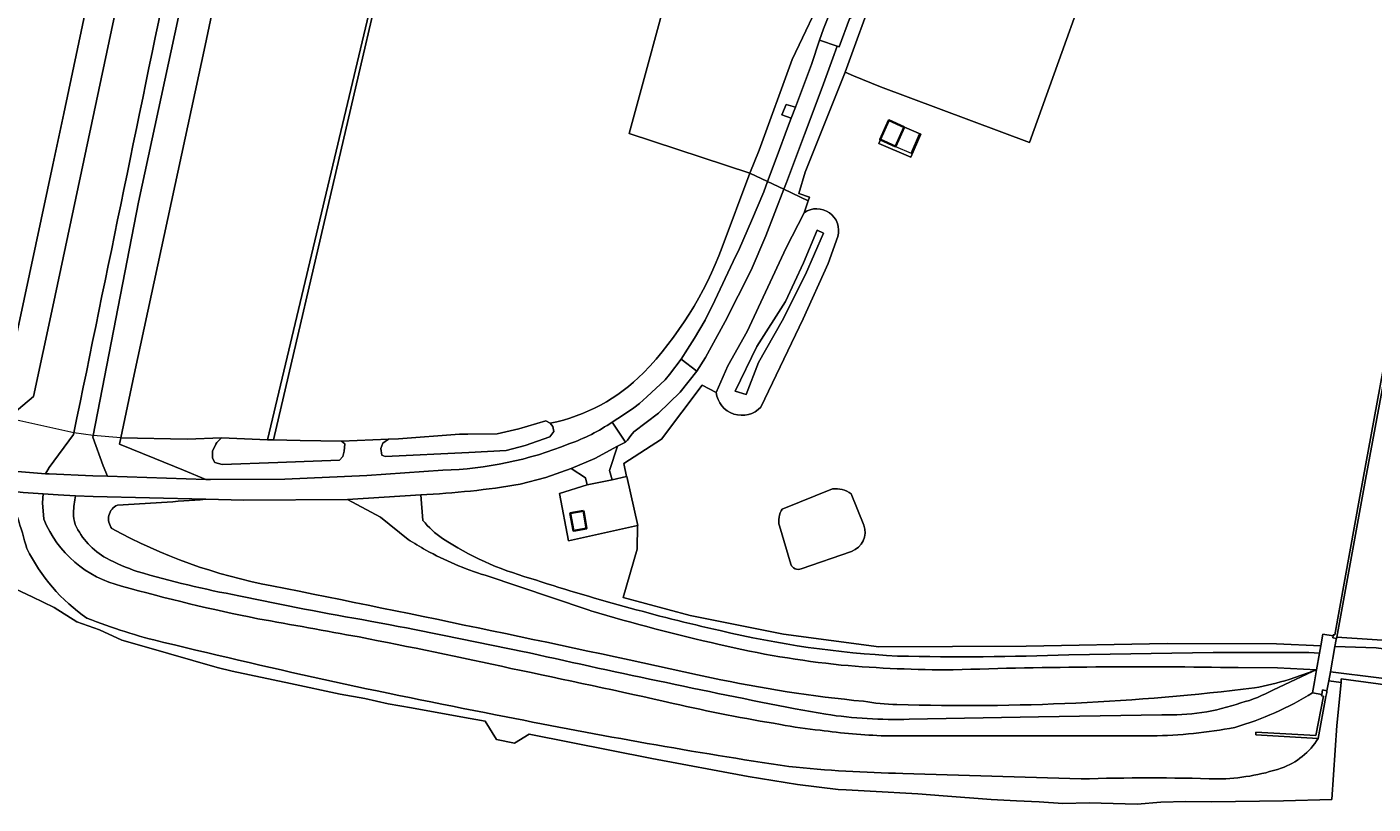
# Model space of a CAD drawing. Header units: metres. Extents: x 200176 to 205485, y 394066 to 399855.
# Tile 62 of 230: x 203339 to 203561, y 395663 to 395791. Entities that reach past the tile are written whole.
import ezdxf
from ezdxf.enums import TextEntityAlignment as Align

# ---------------------------------------------------------------- set-up
doc = ezdxf.new("R2010")
doc.units = ezdxf.units.M
for name, color, linetype, lineweight in [('B-WE-GR-GRAS-GV', 60, 'Continuous', 13), ('B-WE-GW-TALUD_KRUIN-G', 90, 'Continuous', 18), ('B-WE-IE-TERREINAFSCHEIDING_KUNSTMATIG_HEKWERK-G', 20, 'IE-TERREINAFSCHEIDING-KUNSTMATIG', 18), ('B-WE-IE-TERREINAFSCHEIDING_KUNSTMATIG_MUUR-GV', 90, 'Continuous', 18), ('B-WE-OG-BEBOUWING_LUIFEL-GV', 7, 'Continuous', 18), ('B-WE-OG-BEBOUWING_SCHUUR-GV', 7, 'Continuous', 35), ('B-WE-OG-TERREIN_CULTUURSCHEIDING-GV', 7, 'Continuous', 18), ('B-WE-OG-TERREIN_ERF-GV', 7, 'Continuous', 18), ('B-WE-OG-TERREIN_ONBEGROEID-GV', 7, 'Continuous', 18), ('B-WE-OG-TOPOGRAFIE-T18', 10, 'Continuous', 18), ('B-WE-OG-WATER_GREPPEL-GV', 160, 'Continuous', 18), ('B-WE-OG-WEG-GV', 7, 'Continuous', 18), ('B-WE-VH-VERHARDING_ASFALT-GV', 252, 'Continuous', 18), ('B-WE-VH-VERHARDING_BETON-GV', 252, 'Continuous', 18), ('B-WE-VH-VERHARDING_BETONSTRAATSTEEN-GV', 252, 'Continuous', 18), ('B-WE-VH-VERHARDING_FUNDERING_ZAND-GV', 7, 'Continuous', 18)]:
    doc.layers.add(name, color=color, linetype=linetype, lineweight=lineweight)
doc.styles.add('NLCS-ISO-M20-T18', font='NLCS-ISO.ttf', dxfattribs={"height": 0.036})
doc.linetypes.add('IE-TERREINAFSCHEIDING-KUNSTMATIG', pattern='A,4,[82,NLCS.shx,S=0.75,R=90,X=0,Y=0],4,-2', length=10)

msp = doc.modelspace()

# ---------------------------------------------------------------- linework, layer by layer
at = {"layer": 'B-WE-GR-GRAS-GV', "flags": 128}
for points in [[(203336.943, 395737.542), (203343.603, 395768.682), (203345.388, 395777.134), (203366.649, 395877.774), (203368.241, 395885.307), (203368.817, 395889.092), (203369.179, 395893.088), (203369.532, 395896.984), (203369.885, 395900.879), (203369.358, 395902.754), (203369.036, 395903.9), (203368.582, 395904.771), (203368.228, 395905.453), (203355.547, 395914.538), (203336.585, 395928.841)], [(203336.585, 395928.841), (203355.547, 395914.538), (203368.228, 395905.453), (203368.582, 395904.771), (203369.036, 395903.9), (203369.358, 395902.754), (203369.885, 395900.879), (203369.532, 395896.984), (203369.179, 395893.088), (203368.817, 395889.092), (203368.241, 395885.307), (203366.649, 395877.774), (203345.388, 395777.134), (203343.603, 395768.682), (203336.943, 395737.542)], [(203347.066, 395724.531), (203347.065, 395724.531), (203347.017, 395724.291), (203343.022, 395718.816), (203342.369, 395717.822), (203342.977, 395717.772), (203350.171, 395717.477), (203352.612, 395717.399), (203351.892, 395719.107), (203350.185, 395723.82), (203350.246, 395724.103), (203357.719, 395762.546), (203369.704, 395818.052), (203385.258, 395893.837), (203388.505, 395906.949), (203392.129, 395912.594), (203389.248, 395914.289), (203390.175, 395916.191), (203385.044, 395912.395), (203384.992, 395912.475), (203383.193, 395915.23), (203381.135, 395917.917)], [(203374.767, 395894.21), (203366.891, 395855.095), (203343.581, 395745.375), (203340.433, 395730.558), (203336.162, 395726.981), (203326.511, 395721.709), (203325.288, 395721.041), (203322.911, 395720.457), (203322.7, 395720.338), (203322.366, 395720.051), (203335.8, 395718.356), (203342.369, 395717.822), (203343.022, 395718.816), (203347.017, 395724.291)], [(203336.162, 395726.981), (203340.433, 395730.558), (203343.581, 395745.375), (203366.891, 395855.095), (203374.767, 395894.21)], [(203453.89, 395755.158), (203458.481, 395767.328), (203458.483, 395767.333), (203438.581, 395773.84), (203446.233, 395801.926), (203447.087, 395804.533), (203448.689, 395810.321), (203449.205, 395812.576), (203448.8, 395812.698), (203451.261, 395822.101), (203451.626, 395824.003), (203418.6, 395831.6), (203417.849, 395832.319), (203412.101, 395834.904), (203406.515, 395836.54), (203400.536, 395811.511), (203379.977, 395723.384), (203384.356, 395723.298), (203391.186, 395723.156)], [(203369.704, 395818.052), (203357.719, 395762.546), (203350.246, 395724.103), (203350.185, 395723.82), (203351.892, 395719.107), (203352.612, 395717.399), (203368.811, 395716.879), (203365.152, 395718.387), (203360.387, 395720.326), (203354.575, 395722.692), (203354.783, 395723.71), (203357.031, 395734.133), (203368.728, 395788.364), (203374.458, 395815.832)], [(203574.04, 395790.255), (203575.781, 395797.029), (203575.252, 395800.694), (203563.122, 395804.282), (203538.768, 395808.873), (203527.271, 395811.04), (203519.427, 395813.841), (203518.014, 395809.882), (203504.543, 395772.381), (203480.015, 395781.541), (203475.562, 395783.377), (203474.153, 395783.958), (203467.573, 395767.474), (203466.56, 395763.981), (203468.315, 395763.351), (203468.097, 395762.749), (203467.396, 395760.809)], [(203479.146, 395797.765), (203474.153, 395783.958), (203475.562, 395783.377), (203480.015, 395781.541), (203504.543, 395772.381), (203518.014, 395809.882)], [(203452.906, 395731.217), (203450.592, 395732.427), (203443.91, 395723.506), (203437.676, 395719.503), (203438.164, 395717.333), (203438.187, 395717.338), (203440.014, 395709.275), (203439.975, 395709.266), (203439.905, 395705.411), (203437.564, 395697.413), (203448.622, 395694.471), (203464.036, 395691.383), (203479.713, 395689.303), (203504.011, 395689.406), (203527.238, 395689.872), (203545.233, 395689.783), (203552.538, 395689.449), (203552.868, 395691.394), (203554.58, 395691.106), (203554.617, 395691.296), (203554.85, 395691.251), (203558.968, 395714.048), (203568.053, 395763.362)], [(203467.396, 395760.809), (203464.474, 395755.023), (203458.012, 395741.24), (203454.815, 395735.613)], [(203460.279, 395728.792), (203467.224, 395743.351), (203471.383, 395752.43), (203472.974, 395756.873)], [(203472.974, 395756.873), (203471.383, 395752.43), (203467.224, 395743.351), (203460.279, 395728.792)], [(203454.815, 395735.613), (203452.906, 395731.217)], [(203347.017, 395724.291), (203347.065, 395724.531), (203347.066, 395724.531)], [(203391.186, 395723.156), (203398.914, 395723.52), (203400.55, 395723.559), (203410.642, 395724.337), (203412.01, 395724.351), (203416.832, 395724.402), (203420.369, 395725.181), (203424.84, 395726.515), (203425.572, 395726.133)], [(203342.133, 395710.308), (203341.874, 395713.028), (203342.023, 395714.497), (203338.737, 395714.72), (203325.722, 395716.172), (203323.785, 395716.388)], [(203347.354, 395714.198), (203344.479, 395714.33), (203342.023, 395714.497), (203341.874, 395713.028), (203342.133, 395710.308)], [(203402.148, 395706.978), (203397.606, 395710.652), (203392.177, 395713.573), (203375.084, 395713.449), (203368.811, 395713.604)], [(203463.811, 395711.999), (203472.067, 395715.323)], [(203475.179, 395714.524), (203477.271, 395709.341)], [(203465.201, 395702.902), (203463.338, 395709.212)], [(203475.236, 395705.006), (203466.944, 395702.159)], [(203432.281, 395695.231), (203431.962, 395695.327), (203431.64, 395695.424), (203414.833, 395701.087)], [(203336.548, 395699.233), (203340.195, 395697.516), (203343.841, 395695.799), (203347.542, 395693.39), (203351.31, 395692.1), (203354.989, 395690.414), (203358.661, 395689.358), (203370.695, 395685.899), (203373.146, 395685.279), (203382.752, 395683.244), (203390.968, 395681.504), (203395.032, 395680.766), (203398.864, 395679.927), (203402.723, 395679.236), (203410.842, 395677.782), (203414.863, 395677.062), (203416.704, 395674.012), (203419.689, 395673.419), (203422.101, 395674.898), (203442.294, 395670.908), (203458.2, 395667.959), (203466.29, 395666.617), (203473.001, 395665.806), (203474.331, 395665.733), (203478.279, 395665.518), (203486.151, 395665.089), (203490.305, 395664.767), (203498.231, 395664.153), (203502.407, 395663.953), (203506.116, 395663.776), (203510.053, 395663.479), (203514.391, 395663.606), (203518.328, 395663.501), (203522.265, 395663.395), (203526.168, 395663.714), (203530.335, 395663.793), (203534.551, 395663.758), (203546.43, 395663.921), (203554.379, 395664.138), (203555.17, 395676.332), (203555.899, 395683.44), (203553.869, 395683.7), (203553.57, 395682.049), (203553.524, 395681.792), (203553.404, 395681.13), (203552.118, 395674.209)], [(203574.642, 395681.48), (203557.13, 395683.865), (203555.899, 395684.033), (203555.899, 395683.44), (203555.17, 395676.332), (203554.379, 395664.138), (203546.43, 395663.921), (203534.551, 395663.758), (203530.335, 395663.793), (203526.168, 395663.714), (203522.265, 395663.395), (203518.328, 395663.501), (203514.391, 395663.606), (203510.053, 395663.479), (203506.116, 395663.776), (203502.407, 395663.953), (203498.231, 395664.153), (203490.305, 395664.767), (203486.151, 395665.089), (203478.279, 395665.518), (203474.331, 395665.733), (203473.001, 395665.806), (203466.29, 395666.617), (203458.2, 395667.959), (203442.294, 395670.908), (203422.101, 395674.898), (203419.689, 395673.419), (203416.704, 395674.012), (203414.863, 395677.062), (203410.842, 395677.782), (203402.723, 395679.236), (203398.864, 395679.927), (203395.032, 395680.766), (203390.968, 395681.504), (203382.752, 395683.244), (203373.146, 395685.279), (203370.695, 395685.899), (203358.661, 395689.358), (203354.989, 395690.414), (203351.31, 395692.1), (203347.542, 395693.39), (203343.841, 395695.799), (203340.195, 395697.516), (203336.548, 395699.233)], [(203399.177, 395692.938), (203395.898, 395693.541)], [(203547.332, 395683.93), (203551.414, 395685.365), (203551.86, 395685.522), (203545.408, 395685.832), (203538.948, 395685.872)], [(203551.208, 395681.729), (203551.52, 395683.544), (203551.86, 395685.522), (203551.414, 395685.365), (203551.185, 395685.211), (203544.737, 395682.239)], [(203552.118, 395674.209), (203541.85, 395674.81), (203541.847, 395675.242), (203551.729, 395674.692), (203552.984, 395681.144), (203552.655, 395681.208), (203552.697, 395681.427), (203551.208, 395681.729)], [(203470.965, 395678.199), (203465.956, 395679.068)], [(203526.351, 395678.115), (203506.052, 395677.761), (203484.698, 395677.368)]]:
    msp.add_lwpolyline(points, dxfattribs=at)
for points in [[(203399.94, 395811.643), (203374.852, 395817.718), (203374.458, 395815.832), (203368.728, 395788.364), (203357.031, 395734.133), (203354.783, 395723.71), (203365.73, 395723.51), (203371.392, 395723.722), (203378.959, 395723.404)], [(203479.742, 395772.219), (203481.383, 395776.02), (203486.624, 395773.757), (203484.983, 395769.957)], [(203456.047, 395731.42), (203457.837, 395730.849), (203459.897, 395736.151), (203463.8, 395743.016), (203467.628, 395750.613), (203470.583, 395757.437), (203469.535, 395757.959), (203467.311, 395752.564), (203464.342, 395746.194), (203459.596, 395738.749)], [(203456.047, 395731.42), (203459.596, 395738.749), (203464.342, 395746.194), (203467.311, 395752.564), (203469.535, 395757.959), (203470.583, 395757.437), (203467.628, 395750.613), (203463.8, 395743.016), (203459.897, 395736.151), (203457.837, 395730.849)]]:
    msp.add_lwpolyline(points, close=True, dxfattribs=at)
at = {"layer": 'B-WE-GR-GRAS-GV'}
for points in [[(203347.066, 395724.531, -0.0002656), (203363.582, 395804.736)], [(203363.582, 395804.736, 0.0002656), (203347.066, 395724.531)], [(203472.974, 395756.873, 0.7015304), (203467.396, 395760.809)], [(203467.396, 395760.809, -0.7015304), (203472.974, 395756.873)], [(203440.93, 395734.417, 0.102922), (203453.89, 395755.158)], [(203425.572, 395726.133, 0.1487101), (203440.93, 395734.417)], [(203452.906, 395731.217, 0.6389314), (203460.279, 395728.792)], [(203460.279, 395728.792, -0.6389314), (203452.906, 395731.217)], [(203347.013, 395711.35, -0.0520756), (203347.354, 395714.198)], [(203368.811, 395713.604, -0.0062023), (203354.257, 395712.65)], [(203472.067, 395715.323, -0.1837304), (203475.179, 395714.524)], [(203347.298, 395709.46, -0.0872329), (203347.013, 395711.35)], [(203354.257, 395712.65, 0.4915188), (203353.334, 395708.799)], [(203463.338, 395709.212, -0.2175595), (203463.811, 395711.999)], [(203337.782, 395710.643, -0.0076443), (203339.333, 395705.47)], [(203339.333, 395705.47, 0.0076443), (203337.782, 395710.643)], [(203342.133, 395710.308, 0.2423237), (203354.938, 395699.308)], [(203354.938, 395699.308, -0.2423237), (203342.133, 395710.308)], [(203352.437, 395703.907, -0.1615841), (203347.298, 395709.46)], [(203477.271, 395709.341, -0.4045676), (203475.236, 395705.006)], [(203353.334, 395708.799, 0.0804832), (203379.685, 395699.362)], [(203405.083, 395705.228, -0.0166143), (203402.148, 395706.978)], [(203339.333, 395705.47, 0.1285752), (203349.225, 395694.034)], [(203349.225, 395694.034, -0.1285752), (203339.333, 395705.47)], [(203414.833, 395701.087, -0.0515295), (203405.083, 395705.228)], [(203357.507, 395701.712, -0.0374345), (203352.437, 395703.907)], [(203466.944, 395702.159, -0.4257775), (203465.201, 395702.902)], [(203374.267, 395697.715, -0.0265765), (203357.507, 395701.712)], [(203354.938, 395699.308, 0.0194566), (203377.366, 395693.931)], [(203377.366, 395693.931, -0.0194566), (203354.938, 395699.308)], [(203379.685, 395699.362, -0.0043624), (203452.119, 395684.214)], [(203395.898, 395693.541, -0.0092667), (203374.267, 395697.715)], [(203349.225, 395694.034, 0.0372428), (203361.888, 395690.031)], [(203361.888, 395690.031, -0.0372428), (203349.225, 395694.034)], [(203377.366, 395693.931, -0.0015337), (203394.064, 395690.918)], [(203394.064, 395690.918, 0.0015337), (203377.366, 395693.931)], [(203453.415, 395689.687, -0.0172294), (203432.281, 395695.231)], [(203420.741, 395688.604, 0.0016051), (203399.177, 395692.938)], [(203361.888, 395690.031, 0.0128972), (203418.307, 395677.778)], [(203418.307, 395677.778, -0.0128972), (203361.888, 395690.031)], [(203394.064, 395690.918, -0.0062876), (203419.084, 395685.753)], [(203419.084, 395685.753, 0.0062876), (203394.064, 395690.918)], [(203473.505, 395686.299, -0.0326479), (203453.415, 395689.687)], [(203465.956, 395679.068, -0.0064041), (203420.741, 395688.604)], [(203419.084, 395685.753, -0.0032767), (203445.84, 395679.988)], [(203445.84, 395679.988, 0.0032767), (203419.084, 395685.753)], [(203491.965, 395685.514, -0.0232389), (203473.505, 395686.299)], [(203538.948, 395685.872, 0.0121322), (203491.965, 395685.514)], [(203452.119, 395684.214, 0.0290233), (203477.2, 395680.321)], [(203482.692, 395679.794, 0.0383108), (203541.608, 395682.547)], [(203544.737, 395682.239, -0.0721533), (203539.388, 395680.089)], [(203541.608, 395682.547, 0.0327819), (203547.332, 395683.93)], [(203445.84, 395679.988, 0.0163009), (203463.499, 395676.513)], [(203463.499, 395676.513, -0.0163009), (203445.84, 395679.988)], [(203477.2, 395680.321, 0.0361809), (203482.692, 395679.794)], [(203539.388, 395680.089, -0.0957279), (203526.351, 395678.115)], [(203538.368, 395676.01, 0.0686742), (203551.208, 395681.729)], [(203551.208, 395681.729, -0.0686742), (203538.368, 395676.01)], [(203418.307, 395677.778, 0.0123347), (203464.907, 395669.577)], [(203464.907, 395669.577, -0.0123347), (203418.307, 395677.778)], [(203484.698, 395677.368, -0.0459425), (203470.965, 395678.199)], [(203463.499, 395676.513, 0.024113), (203470.04, 395675.563)], [(203470.04, 395675.563, -0.024113), (203463.499, 395676.513)], [(203470.04, 395675.563, 0.0261589), (203480.756, 395674.633)], [(203480.756, 395674.633, -0.0261589), (203470.04, 395675.563)], [(203524.734, 395674.622, 0.042213), (203538.368, 395676.01)], [(203538.368, 395676.01, -0.042213), (203524.734, 395674.622)], [(203480.756, 395674.633, -0.0002047), (203524.734, 395674.622)], [(203524.734, 395674.622, 0.0002047), (203480.756, 395674.633)], [(203546.04, 395669.32, 0.1754904), (203552.118, 395674.209)], [(203552.118, 395674.209, -0.1754904), (203546.04, 395669.32)], [(203464.907, 395669.577, 0.0223188), (203483.649, 395668.457)], [(203483.649, 395668.457, -0.0223188), (203464.907, 395669.577)], [(203535.554, 395667.534, 0.0781417), (203546.04, 395669.32)], [(203546.04, 395669.32, -0.0781417), (203535.554, 395667.534)], [(203483.649, 395668.457, 0.0004387), (203513.04, 395667.534)], [(203513.04, 395667.534, -0.0004387), (203483.649, 395668.457)], [(203513.04, 395667.534, -0.0155459), (203535.554, 395667.534)], [(203535.554, 395667.534, 0.0155459), (203513.04, 395667.534)]]:
    msp.add_lwpolyline(points, format="xyb", dxfattribs=at)
at = {"layer": 'B-WE-GW-TALUD_KRUIN-G', "flags": 128}
for points in [[(203392.129, 395912.594), (203388.505, 395906.949), (203385.258, 395893.837), (203369.704, 395818.052), (203357.719, 395762.546), (203350.246, 395724.103), (203350.185, 395723.82), (203351.892, 395719.107), (203352.612, 395717.399)], [(203342.133, 395710.308), (203341.874, 395713.028), (203342.023, 395714.497), (203338.737, 395714.72), (203325.722, 395716.172), (203323.785, 395716.388)], [(203395.898, 395693.541), (203399.177, 395692.938)], [(203544.737, 395682.239), (203551.185, 395685.211), (203551.414, 395685.365)], [(203552.697, 395681.427), (203551.208, 395681.729)], [(203465.956, 395679.068), (203470.965, 395678.199)], [(203484.698, 395677.368), (203506.052, 395677.761), (203526.351, 395678.115)]]:
    msp.add_lwpolyline(points, dxfattribs=at)
msp.add_lwpolyline([(203456.047, 395731.42), (203459.596, 395738.749), (203464.342, 395746.194), (203467.311, 395752.564), (203469.535, 395757.959), (203470.583, 395757.437), (203467.628, 395750.613), (203463.8, 395743.016), (203459.897, 395736.151), (203457.837, 395730.849)], close=True, dxfattribs=at)
at = {"layer": 'B-WE-GW-TALUD_KRUIN-G'}
for points in [[(203347.354, 395714.198, 0.0520756), (203347.013, 395711.35)], [(203347.013, 395711.35, 0.0872329), (203347.298, 395709.46)], [(203354.938, 395699.308, -0.2423237), (203342.133, 395710.308)], [(203347.298, 395709.46, 0.1615841), (203352.437, 395703.907)], [(203352.437, 395703.907, 0.0374345), (203357.507, 395701.712)], [(203357.507, 395701.712, 0.0265765), (203374.267, 395697.715)], [(203377.366, 395693.931, -0.0194566), (203354.938, 395699.308)], [(203374.267, 395697.715, 0.0092667), (203395.898, 395693.541)], [(203394.064, 395690.918, 0.0015337), (203377.366, 395693.931)], [(203399.177, 395692.938, -0.0016051), (203420.741, 395688.604)], [(203419.084, 395685.753, 0.0062876), (203394.064, 395690.918)], [(203420.741, 395688.604, 0.0064041), (203465.956, 395679.068)], [(203445.84, 395679.988, 0.0032767), (203419.084, 395685.753)], [(203539.388, 395680.089, 0.0721533), (203544.737, 395682.239)], [(203463.499, 395676.513, -0.0163009), (203445.84, 395679.988)], [(203526.351, 395678.115, 0.0957279), (203539.388, 395680.089)], [(203551.208, 395681.729, -0.0686742), (203538.368, 395676.01)], [(203470.965, 395678.199, 0.0459425), (203484.698, 395677.368)], [(203470.04, 395675.563, -0.024113), (203463.499, 395676.513)], [(203480.756, 395674.633, -0.0261589), (203470.04, 395675.563)], [(203538.368, 395676.01, -0.042213), (203524.734, 395674.622)], [(203524.734, 395674.622, 0.0002047), (203480.756, 395674.633)]]:
    msp.add_lwpolyline(points, format="xyb", dxfattribs=at)
at = {"layer": 'B-WE-IE-TERREINAFSCHEIDING_KUNSTMATIG_HEKWERK-G', "flags": 128}
for points in [[(203345.388, 395777.134), (203366.649, 395877.774)], [(203368.728, 395788.364), (203374.458, 395815.832)], [(203357.031, 395734.133), (203368.728, 395788.364)], [(203343.603, 395768.682), (203345.388, 395777.134)], [(203336.943, 395737.542), (203343.603, 395768.682)], [(203354.783, 395723.71), (203357.031, 395734.133)], [(203347.065, 395724.531), (203336.162, 395726.981)], [(203350.246, 395724.103), (203347.066, 395724.531)], [(203354.783, 395723.71), (203350.246, 395724.103)], [(203340.195, 395697.516), (203336.548, 395699.233)], [(203343.841, 395695.799), (203340.195, 395697.516)], [(203347.542, 395693.39), (203343.841, 395695.799)], [(203437.564, 395697.413), (203448.622, 395694.471), (203464.036, 395691.383), (203479.713, 395689.303), (203504.011, 395689.406), (203527.238, 395689.872), (203545.233, 395689.783)], [(203351.31, 395692.1), (203347.542, 395693.39)], [(203354.989, 395690.414), (203351.31, 395692.1)], [(203358.661, 395689.358), (203354.989, 395690.414)], [(203370.695, 395685.899), (203358.661, 395689.358)], [(203373.146, 395685.279), (203370.695, 395685.899)], [(203382.752, 395683.244), (203373.146, 395685.279)], [(203390.968, 395681.504), (203382.752, 395683.244)], [(203395.032, 395680.766), (203390.968, 395681.504)], [(203398.864, 395679.927), (203395.032, 395680.766)], [(203402.723, 395679.236), (203398.864, 395679.927)], [(203410.842, 395677.782), (203402.723, 395679.236)], [(203414.863, 395677.062), (203410.842, 395677.782)], [(203416.704, 395674.012), (203414.863, 395677.062)], [(203419.689, 395673.419), (203416.704, 395674.012)], [(203422.101, 395674.898), (203419.689, 395673.419)], [(203442.294, 395670.908), (203422.101, 395674.898)], [(203458.2, 395667.959), (203442.294, 395670.908)], [(203466.29, 395666.617), (203458.2, 395667.959)], [(203473.001, 395665.806), (203466.29, 395666.617)], [(203474.331, 395665.733), (203473.001, 395665.806)], [(203478.279, 395665.518), (203474.331, 395665.733)], [(203486.151, 395665.089), (203478.279, 395665.518)], [(203490.305, 395664.767), (203486.151, 395665.089)], [(203498.231, 395664.153), (203490.305, 395664.767)], [(203502.407, 395663.953), (203498.231, 395664.153)], [(203506.116, 395663.776), (203502.407, 395663.953)], [(203510.053, 395663.479), (203506.116, 395663.776)], [(203514.391, 395663.606), (203510.053, 395663.479)], [(203518.328, 395663.501), (203514.391, 395663.606)], [(203522.265, 395663.395), (203518.328, 395663.501)], [(203526.168, 395663.714), (203522.265, 395663.395)], [(203530.335, 395663.793), (203526.168, 395663.714)], [(203534.551, 395663.758), (203530.335, 395663.793)], [(203546.43, 395663.921), (203534.551, 395663.758)], [(203554.379, 395664.138), (203546.43, 395663.921)]]:
    msp.add_lwpolyline(points, dxfattribs=at)
at = {"layer": 'B-WE-IE-TERREINAFSCHEIDING_KUNSTMATIG_MUUR-GV', "flags": 128}
for points in [[(203568.053, 395763.362), (203558.968, 395714.048), (203554.85, 395691.251), (203554.617, 395691.296), (203554.58, 395691.106), (203554.521, 395690.806), (203555.133, 395690.687), (203555.169, 395690.882), (203559.9, 395716.87), (203568.442, 395762.633), (203569.794, 395762.342), (203570.479, 395762.195), (203570.611, 395762.812), (203569.927, 395762.959), (203568.636, 395763.237), (203568.548, 395763.256)], [(203552.118, 395674.209), (203553.404, 395681.13), (203553.524, 395681.792), (203553.57, 395682.049), (203552.846, 395682.19), (203552.697, 395681.427), (203552.655, 395681.208), (203552.984, 395681.144), (203551.729, 395674.692), (203541.847, 395675.242), (203541.85, 395674.81)]]:
    msp.add_lwpolyline(points, close=True, dxfattribs=at)
at = {"layer": 'B-WE-OG-BEBOUWING_LUIFEL-GV', "flags": 128}
msp.add_lwpolyline([(203485.04, 395770.605), (203486.446, 395773.8), (203483.894, 395774.923), (203482.488, 395771.728)], close=True, dxfattribs=at)
at = {"layer": 'B-WE-OG-BEBOUWING_SCHUUR-GV', "flags": 128}
for points in [[(203482.488, 395771.728), (203483.894, 395774.923), (203481.343, 395776.046), (203479.937, 395772.851)], [(203431.054, 395711.696), (203428.875, 395711.31), (203429.388, 395708.416), (203431.567, 395708.802)]]:
    msp.add_lwpolyline(points, close=True, dxfattribs=at)
at = {"layer": 'B-WE-OG-TERREIN_CULTUURSCHEIDING-GV'}
for points in [[(203347.354, 395714.198, 0.0520756), (203347.013, 395711.35)], [(203354.257, 395712.65, 0.0062023), (203368.811, 395713.604)], [(203347.013, 395711.35, 0.0872329), (203347.298, 395709.46)], [(203353.334, 395708.799, -0.4915188), (203354.257, 395712.65)], [(203347.298, 395709.46, 0.1615841), (203352.437, 395703.907)], [(203379.685, 395699.362, -0.0804832), (203353.334, 395708.799)], [(203352.437, 395703.907, 0.0374345), (203357.507, 395701.712)], [(203357.507, 395701.712, 0.0265765), (203374.267, 395697.715)], [(203452.119, 395684.214, 0.0043624), (203379.685, 395699.362)], [(203374.267, 395697.715, 0.0092667), (203395.898, 395693.541)], [(203399.177, 395692.938, -0.0016051), (203420.741, 395688.604)], [(203420.741, 395688.604, 0.0064041), (203465.956, 395679.068)], [(203477.2, 395680.321, -0.0290233), (203452.119, 395684.214)], [(203541.608, 395682.547, -0.0383108), (203482.692, 395679.794)], [(203539.388, 395680.089, 0.0721533), (203544.737, 395682.239)], [(203547.332, 395683.93, -0.0327819), (203541.608, 395682.547)], [(203482.692, 395679.794, -0.0361809), (203477.2, 395680.321)], [(203526.351, 395678.115, 0.0957279), (203539.388, 395680.089)], [(203470.965, 395678.199, 0.0459425), (203484.698, 395677.368)]]:
    msp.add_lwpolyline(points, format="xyb", dxfattribs=at)
at = {"layer": 'B-WE-OG-TERREIN_CULTUURSCHEIDING-GV', "flags": 128}
for points in [[(203368.811, 395713.604), (203350.229, 395714.065), (203347.354, 395714.198)], [(203395.898, 395693.541), (203399.177, 395692.938)], [(203544.737, 395682.239), (203551.185, 395685.211), (203551.414, 395685.365), (203547.332, 395683.93)], [(203465.956, 395679.068), (203470.965, 395678.199)], [(203484.698, 395677.368), (203506.052, 395677.761), (203526.351, 395678.115)]]:
    msp.add_lwpolyline(points, dxfattribs=at)
at = {"layer": 'B-WE-OG-TERREIN_ERF-GV', "flags": 128}
for points in [[(203399.94, 395811.643), (203378.959, 395723.404), (203379.977, 395723.384), (203400.536, 395811.511)], [(203446.233, 395801.926), (203438.581, 395773.84), (203458.483, 395767.333), (203460.014, 395771.116), (203465.415, 395786.039), (203471.095, 395797.95)], [(203568.442, 395762.633), (203559.9, 395716.87), (203555.169, 395690.882), (203566.827, 395690.1)]]:
    msp.add_lwpolyline(points, dxfattribs=at)
msp.add_lwpolyline([(203439.975, 395709.266), (203440.014, 395709.275), (203438.187, 395717.338), (203438.164, 395717.333), (203435.776, 395716.82), (203431.632, 395715.998), (203427.084, 395714.565), (203428.592, 395706.738)], close=True, dxfattribs=at)
at = {"layer": 'B-WE-OG-TERREIN_ONBEGROEID-GV', "flags": 128}
msp.add_lwpolyline([(203486.624, 395773.757), (203481.383, 395776.02), (203479.742, 395772.219), (203484.983, 395769.957)], close=True, dxfattribs=at)
for points in [[(203472.067, 395715.323), (203463.811, 395711.999)], [(203477.271, 395709.341), (203475.179, 395714.524)], [(203463.338, 395709.212), (203465.201, 395702.902)], [(203466.944, 395702.159), (203475.236, 395705.006)]]:
    msp.add_lwpolyline(points, dxfattribs=at)
at = {"layer": 'B-WE-OG-TERREIN_ONBEGROEID-GV'}
for points in [[(203475.179, 395714.524, 0.1837304), (203472.067, 395715.323)], [(203463.811, 395711.999, 0.2175595), (203463.338, 395709.212)], [(203475.236, 395705.006, 0.4045676), (203477.271, 395709.341)], [(203465.201, 395702.902, 0.4257775), (203466.944, 395702.159)]]:
    msp.add_lwpolyline(points, format="xyb", dxfattribs=at)
at = {"layer": 'B-WE-OG-WATER_GREPPEL-GV', "flags": 128}
for points in [[(203410.642, 395724.337), (203400.55, 395723.559), (203398.914, 395723.52), (203397.972, 395722.867), (203397.657, 395721.995), (203397.812, 395720.895), (203398.379, 395720.66), (203412.145, 395721.318), (203418.306, 395721.613), (203421.419, 395722.441), (203425.51, 395723.9), (203426.175, 395724.767), (203425.999, 395725.577), (203425.572, 395726.133), (203424.84, 395726.515), (203420.369, 395725.181), (203416.832, 395724.402), (203412.01, 395724.351)], [(203380.704, 395719.661), (203390.846, 395720.03), (203391.416, 395720.65), (203391.634, 395721.53), (203391.701, 395722.75), (203391.186, 395723.156), (203384.356, 395723.298), (203379.977, 395723.384), (203378.959, 395723.404), (203371.392, 395723.722), (203370.652, 395722.966), (203370.438, 395722.69), (203369.887, 395721.504), (203369.923, 395720.373), (203370.321, 395719.683), (203371.521, 395719.326)]]:
    msp.add_lwpolyline(points, close=True, dxfattribs=at)
at = {"layer": 'B-WE-OG-WEG-GV', "flags": 128}
for points in [[(203460.014, 395771.116), (203458.483, 395767.333), (203458.481, 395767.328), (203461.399, 395765.938), (203462.812, 395769.742), (203464.856, 395775.247), (203465.291, 395776.397), (203463.727, 395776.913), (203464.441, 395778.662), (203465.963, 395778.176), (203468.633, 395785.238), (203469.958, 395789.224), (203470.588, 395791.118), (203470.91, 395791.933), (203472.346, 395795.568), (203472.548, 395796.08), (203471.37, 395797.737), (203471.095, 395797.95), (203465.415, 395786.039)], [(203476.308, 395793.882), (203474.905, 395792.74), (203473.194, 395788.112), (203472.877, 395788.223), (203472.159, 395786.258), (203470.402, 395781.45), (203467.495, 395773.709), (203466.825, 395771.923), (203464.505, 395765.765), (203464.076, 395764.664), (203468.097, 395762.749), (203468.315, 395763.351), (203466.56, 395763.981), (203467.573, 395767.474), (203474.153, 395783.958), (203479.146, 395797.765), (203478.605, 395797.913), (203478.272, 395797.178), (203477.669, 395797.444), (203476.32, 395793.913)], [(203553.869, 395683.7), (203555.899, 395683.44), (203555.899, 395684.033), (203557.13, 395683.865), (203574.642, 395681.48), (203587.235, 395680.401), (203606.493, 395679.62), (203616.029, 395679.615), (203641.408, 395679.5), (203646.417, 395679.64), (203646.367, 395681.026), (203635.398, 395681.126), (203610.238, 395680.773), (203590.122, 395681.233), (203589.809, 395681.252), (203579.936, 395682.055), (203570.1, 395683.228), (203554.133, 395685.16)]]:
    msp.add_lwpolyline(points, close=True, dxfattribs=at)
for points in [[(203435.799, 395726.323), (203437.663, 395727.521), (203439.334, 395728.683), (203440.303, 395729.382), (203440.881, 395729.913), (203441.505, 395730.488), (203444.532, 395733.274), (203445.205, 395734.145), (203447.159, 395736.677), (203447.173, 395736.698), (203448.195, 395738.314), (203449.368, 395740.168), (203451.118, 395743.119), (203452.668, 395746.368), (203455.711, 395752.747), (203456.749, 395754.923), (203458.713, 395759.475), (203460.771, 395764.246), (203461.399, 395765.938), (203458.481, 395767.328), (203453.89, 395755.158)], [(203452.906, 395731.217), (203454.815, 395735.613), (203458.012, 395741.24), (203464.474, 395755.023), (203467.396, 395760.809), (203468.097, 395762.749), (203464.076, 395764.664), (203461.099, 395757.019), (203458.686, 395751.337), (203454.4, 395742.87), (203452.119, 395738.759), (203451.149, 395736.938), (203449.738, 395734.715), (203449.731, 395734.706), (203447.003, 395731.261), (203443.414, 395727.78), (203439.369, 395724.721), (203438.826, 395724.089), (203438.294, 395723.317), (203437.999, 395723.01)], [(203436.681, 395722.33), (203435.338, 395718.37), (203435.776, 395716.82), (203438.164, 395717.333), (203437.676, 395719.503), (203443.91, 395723.506), (203450.592, 395732.427), (203452.906, 395731.217)], [(203425.572, 395726.133), (203425.999, 395725.577), (203426.175, 395724.767), (203425.51, 395723.9), (203421.419, 395722.441), (203418.306, 395721.613), (203412.145, 395721.318), (203398.379, 395720.66), (203397.812, 395720.895), (203397.657, 395721.995), (203397.972, 395722.867), (203398.914, 395723.52)], [(203398.914, 395723.52), (203391.186, 395723.156), (203391.701, 395722.75), (203391.634, 395721.53), (203391.416, 395720.65), (203390.846, 395720.03), (203380.704, 395719.661), (203371.521, 395719.326), (203370.321, 395719.683), (203369.923, 395720.373), (203369.887, 395721.504), (203370.438, 395722.69), (203370.652, 395722.966), (203371.392, 395723.722), (203365.73, 395723.51), (203354.783, 395723.71), (203354.575, 395722.692), (203360.387, 395720.326), (203365.152, 395718.387), (203368.811, 395716.879), (203369.604, 395716.854), (203381.859, 395716.93), (203395.369, 395717.532), (203407.884, 395718.383)], [(203552.337, 395688.265), (203552.538, 395689.449), (203545.233, 395689.783), (203527.238, 395689.872), (203504.011, 395689.406), (203479.713, 395689.303), (203464.036, 395691.383), (203448.622, 395694.471), (203437.564, 395697.413), (203439.905, 395705.411), (203439.975, 395709.266), (203428.592, 395706.738), (203427.084, 395714.565), (203431.632, 395715.998), (203431.407, 395717.141), (203429.014, 395718.648), (203424.864, 395717.203), (203420.615, 395716.08)], [(203404.225, 395714.342), (203404.573, 395710.123)], [(203511.049, 395687.972), (203534.814, 395688.388), (203550.579, 395688.383), (203552.337, 395688.265)]]:
    msp.add_lwpolyline(points, dxfattribs=at)
at = {"layer": 'B-WE-OG-WEG-GV'}
for points in [[(203453.89, 395755.158, -0.102922), (203440.93, 395734.417)], [(203440.93, 395734.417, -0.1487101), (203425.572, 395726.133)], [(203428.659, 395722.715, 0.0629466), (203435.799, 395726.323)], [(203407.884, 395718.383, 0.0876927), (203428.659, 395722.715)], [(203437.999, 395723.01, 0.0349839), (203436.681, 395722.33)], [(203420.615, 395716.08, -0.0301379), (203404.225, 395714.342)], [(203404.573, 395710.123, 0.0673511), (203407.839, 395707.134)], [(203407.839, 395707.134, 0.0767797), (203422.157, 395700.634)], [(203422.157, 395700.634, 0.0234056), (203453.548, 395691.988)], [(203453.548, 395691.988, 0.0460473), (203482.817, 395687.781)], [(203482.817, 395687.781, 0.0146296), (203511.049, 395687.972)]]:
    msp.add_lwpolyline(points, format="xyb", dxfattribs=at)
at = {"layer": 'B-WE-VH-VERHARDING_ASFALT-GV', "flags": 128}
for points in [[(203469.958, 395789.224), (203468.633, 395785.238), (203465.963, 395778.176), (203465.291, 395776.397), (203464.856, 395775.247), (203462.812, 395769.742), (203461.399, 395765.938), (203464.076, 395764.664), (203464.505, 395765.765), (203466.825, 395771.923), (203467.495, 395773.709), (203470.402, 395781.45), (203472.159, 395786.258), (203472.877, 395788.223)], [(203447.173, 395736.698), (203449.731, 395734.706), (203449.738, 395734.715), (203451.149, 395736.938), (203452.119, 395738.759), (203454.4, 395742.87), (203458.686, 395751.337), (203461.099, 395757.019), (203464.076, 395764.664), (203461.399, 395765.938), (203460.771, 395764.246), (203458.713, 395759.475), (203456.749, 395754.923), (203455.711, 395752.747), (203452.668, 395746.368), (203451.118, 395743.119), (203449.368, 395740.168), (203448.195, 395738.314)], [(203566.485, 395688.459), (203566.697, 395689.476), (203566.827, 395690.1), (203555.169, 395690.882), (203555.133, 395690.687), (203555.105, 395690.531), (203554.89, 395689.342), (203561.681, 395689.153)]]:
    msp.add_lwpolyline(points, close=True, dxfattribs=at)
for points in [[(203407.884, 395718.383), (203395.369, 395717.532), (203381.859, 395716.93), (203369.604, 395716.854), (203368.811, 395716.879), (203352.612, 395717.399), (203350.171, 395717.477), (203342.977, 395717.772), (203342.369, 395717.822), (203335.8, 395718.356), (203322.366, 395720.051), (203318.318, 395720.562), (203279.039, 395725.223), (203178.428, 395737.98), (203165.636, 395739.958)], [(203165.383, 395736.453), (203178.275, 395734.508), (203278.118, 395721.89), (203316.726, 395717.189), (203317.957, 395717.039), (203323.785, 395716.388), (203325.722, 395716.172), (203338.737, 395714.72), (203342.023, 395714.497), (203344.479, 395714.33), (203347.354, 395714.198), (203350.229, 395714.065), (203368.811, 395713.604), (203375.084, 395713.449), (203392.177, 395713.573), (203404.225, 395714.342)], [(203437.999, 395723.01), (203435.799, 395726.323)], [(203420.615, 395716.08), (203424.864, 395717.203), (203429.014, 395718.648), (203432.916, 395720.346), (203436.681, 395722.33)]]:
    msp.add_lwpolyline(points, dxfattribs=at)
at = {"layer": 'B-WE-VH-VERHARDING_ASFALT-GV'}
for points in [[(203435.799, 395726.323, -0.0629466), (203428.659, 395722.715)], [(203428.659, 395722.715, -0.0876927), (203407.884, 395718.383)], [(203436.681, 395722.33, -0.0349839), (203437.999, 395723.01)], [(203404.225, 395714.342, 0.0301379), (203420.615, 395716.08)]]:
    msp.add_lwpolyline(points, format="xyb", dxfattribs=at)
at = {"layer": 'B-WE-VH-VERHARDING_BETON-GV', "flags": 128}
msp.add_lwpolyline([(203553.869, 395683.7), (203554.133, 395685.16), (203554.89, 395689.342), (203555.105, 395690.531), (203555.133, 395690.687), (203554.521, 395690.806), (203554.58, 395691.106), (203552.868, 395691.394), (203552.538, 395689.449), (203552.337, 395688.265), (203551.86, 395685.522), (203551.52, 395683.544), (203551.208, 395681.729), (203552.697, 395681.427), (203552.846, 395682.19), (203553.57, 395682.049)], close=True, dxfattribs=at)
at = {"layer": 'B-WE-VH-VERHARDING_BETONSTRAATSTEEN-GV', "flags": 128}
for points in [[(203472.877, 395788.223), (203473.194, 395788.112), (203474.905, 395792.74), (203476.308, 395793.882), (203476.32, 395793.913), (203472.346, 395795.568), (203470.91, 395791.933), (203470.588, 395791.118), (203469.958, 395789.224)], [(203465.291, 395776.397), (203465.963, 395778.176), (203464.441, 395778.662), (203463.727, 395776.913)], [(203449.731, 395734.706), (203447.173, 395736.698), (203447.159, 395736.677), (203445.205, 395734.145), (203444.532, 395733.274), (203441.505, 395730.488), (203440.881, 395729.913), (203440.303, 395729.382), (203439.334, 395728.683), (203437.663, 395727.521), (203435.799, 395726.323), (203437.999, 395723.01), (203438.294, 395723.317), (203438.826, 395724.089), (203439.369, 395724.721), (203443.414, 395727.78), (203447.003, 395731.261)], [(203431.632, 395715.998), (203435.776, 395716.82), (203435.338, 395718.37), (203436.681, 395722.33), (203432.916, 395720.346), (203429.014, 395718.648), (203431.407, 395717.141)]]:
    msp.add_lwpolyline(points, close=True, dxfattribs=at)
at = {"layer": 'B-WE-VH-VERHARDING_FUNDERING_ZAND-GV', "flags": 128}
for points in [[(203404.573, 395710.123), (203404.225, 395714.342), (203392.177, 395713.573), (203397.606, 395710.652), (203402.148, 395706.978)], [(203414.833, 395701.087), (203431.64, 395695.424), (203431.962, 395695.327), (203432.281, 395695.231)], [(203566.485, 395688.459), (203561.681, 395689.153), (203554.89, 395689.342), (203554.133, 395685.16), (203570.1, 395683.228), (203579.936, 395682.055), (203589.809, 395681.252), (203590.122, 395681.233), (203610.238, 395680.773), (203635.398, 395681.126), (203646.367, 395681.026), (203647.041, 395681.02), (203654.841, 395679.685)], [(203538.948, 395685.872), (203545.408, 395685.832), (203551.86, 395685.522), (203552.337, 395688.265), (203550.579, 395688.383), (203534.814, 395688.388), (203511.049, 395687.972)]]:
    msp.add_lwpolyline(points, dxfattribs=at)
at = {"layer": 'B-WE-VH-VERHARDING_FUNDERING_ZAND-GV'}
for points in [[(203407.839, 395707.134, -0.0673511), (203404.573, 395710.123)], [(203402.148, 395706.978, 0.0166143), (203405.083, 395705.228)], [(203422.157, 395700.634, -0.0767797), (203407.839, 395707.134)], [(203405.083, 395705.228, 0.0515295), (203414.833, 395701.087)], [(203453.548, 395691.988, -0.0234056), (203422.157, 395700.634)], [(203432.281, 395695.231, 0.0172294), (203453.415, 395689.687)], [(203482.817, 395687.781, -0.0460473), (203453.548, 395691.988)], [(203453.415, 395689.687, 0.0326479), (203473.505, 395686.299)], [(203511.049, 395687.972, -0.0146296), (203482.817, 395687.781)], [(203473.505, 395686.299, 0.0232389), (203491.965, 395685.514)], [(203491.965, 395685.514, -0.0121322), (203538.948, 395685.872)]]:
    msp.add_lwpolyline(points, format="xyb", dxfattribs=at)

# ---------------------------------------------------------------- texts
at = {"layer": 'B-WE-OG-TOPOGRAFIE-T18', "style": 'NLCS-ISO-M20-T18'}
msp.add_text('Nicolaasstraat', height=0.036, rotation=69.4, dxfattribs=at).set_placement((203468.117, 395779.425), align=Align.MIDDLE)

doc.saveas('drawing.dxf')
